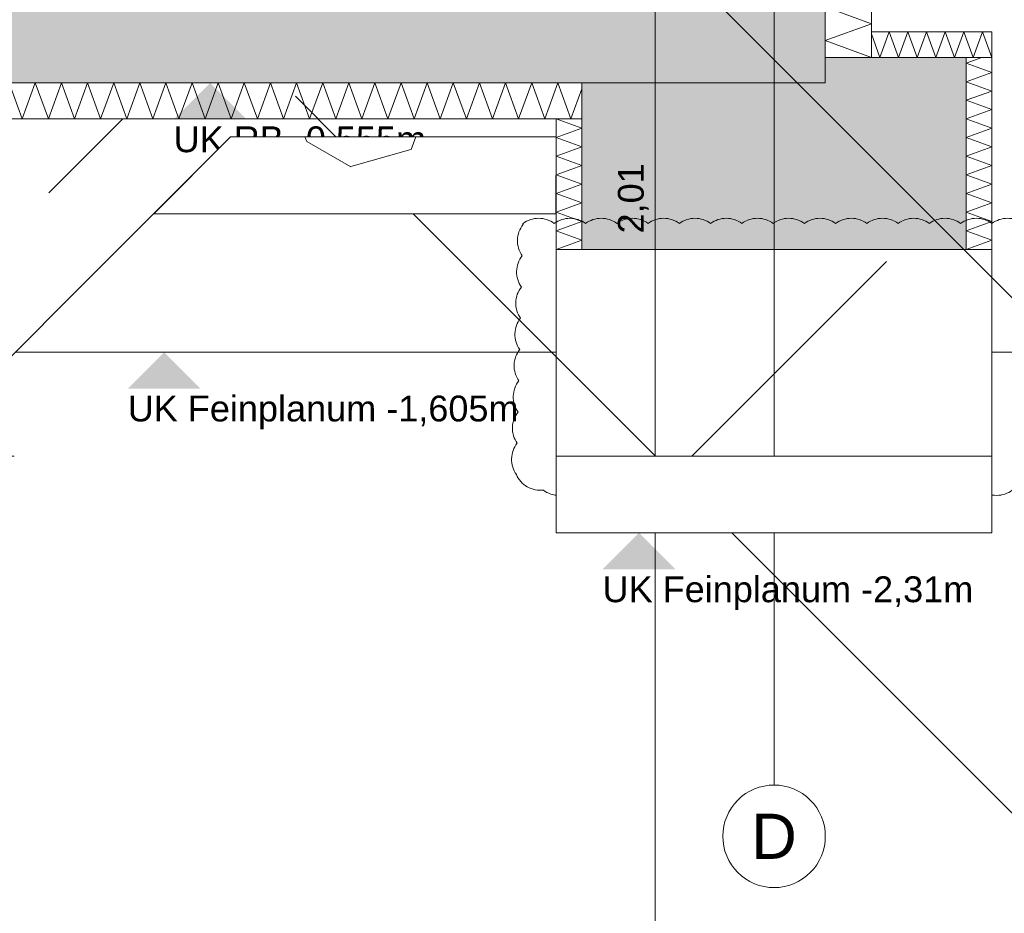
# Model space of a CAD drawing. Header units: metres. Extents: x -3716 to 31, y -1854 to 706.
# Tile 213 of 237: x -659 to -611, y 523 to 566. Entities that reach past the tile are written whole.
import ezdxf

# ---------------------------------------------------------------- set-up
doc = ezdxf.new("R2010")
doc.units = ezdxf.units.M
doc.header["$LTSCALE"] = 1.25
doc.header["$PDMODE"] = 1
doc.header["$PDSIZE"] = -2
doc.linetypes.add('Linienart-53', pattern=[5.291531, 3.175, -1.058062, 0.352704, -0.705764])
doc.layers.get('0').update_dxf_attribs({"lineweight": 25})
for name, color, linetype, lineweight, true_color in [('00 -Bauelemente -Dämmung innen', 7, 'Continuous', 9, 0xff7fe6), ('30 -35 Decken- 0 Decken', 7, 'Continuous', 35, 0x00ee00), ('70 -77 Revision- 2 Wolken', 7, 'Continuous', 18, 0x944cff)]:
    doc.layers.add(name, color=color, linetype=linetype, lineweight=lineweight, true_color=true_color)
doc.layers.add('70 -71 Achsen- 1 Gebäudeachsen', color=7, linetype='Linienart-53', lineweight=18)
doc.layers.add('Keine', color=7, linetype='Continuous', lineweight=9)
doc.styles.add('Arial', font='arial.ttf')
doc.dimstyles.new('SIA_DIN1356', dxfattribs={"dimtxt": 1.258608, "dimasz": 2.80603, "dimexe": 2.5, "dimexo": 3.75, "dimgap": 0.625, "dimtad": 1, "dimdec": 3, "dimtxsty": 'Arial', "dimblk": 'VW_SLASH-1', "dimblk1": 'VW_SLASH-1', "dimblk2": 'VW_SLASH-1', "dimcen": 0, "dimdle": 2.5, "dimadec": 3, "dimazin": 0, "dimtfac": 1, "dimtdec": 3, "dimtix": 1, "dimtmove": 0, "dimatfit": 0, "dimldrblk": 'VW_FILLEDARROW-1', "dimfxl": 1, "dimfrac": 2, "dimtolj": 1, "dimarcsym": 0})
pattern_1 = [(-135, (0, 0), (0.883883, -0.883883), [2.12132, -1.41421])]
pattern_2 = [(19.983, (0, 0), (3.0513, -2.96883), [0.19305, -3.668]), (-13.87, (0.1815, 0.066), (3.0513, -2.96883), [0.34402, -6.53646]), (-44.215, (0.5155, -0.0165), (-0.57727, -4.2883), [0.21286, -4.0444]), (-97.667, (0.668, -0.165), (-3.62857, -1.31948), [0.21635, -4.11064]), (-160.017, (0.639, -0.3794), (-6.67987, 1.64935), [0.19305, -3.668]), (166.13, (0.4577, -0.4453), (-9.73117, 4.61818), [0.34402, -6.53646]), (135.785, (0.1237, -0.363), (0.57727, 4.2883), [0.21286, -4.0444]), (82.333, (-0.029, -0.2145), (3.62857, 1.31948), [0.21635, -4.11064]), (-110.556, (-1.1957, 1.773), (4.232, -2.4097), [0.17615, -4.14553]), (-67.195, (-1.2576, 1.608), (4.232, -2.40967), [0.28547, -6.7182]), (-29.657, (-1.147, 1.345), (5.74945, 1.63685), [0.1985, -4.67145]), (15.891, (-0.9746, 1.2468), (1.51744, 4.0465), [0.24366, -5.73426]), (69.444, (-0.74, 1.3135), (-4.232, 2.4097), [0.17615, -4.14553]), (112.805, (-0.6783, 1.4784), (-1.51744, -4.04652), [0.28547, -6.7182]), (150.343, (-0.789, 1.7415), (-1.51744, -4.0465), [0.1985, -4.67145]), (-164.109, (-0.9614, 1.8398), (-4.232, 2.40967), [0.24366, -5.73426]), (-136.78, (0.742, -1.897), (2.8039, -7.0097), [0.1879, -9.2051]), (-68.2, (0.605, -2.025), (9.6487, -0.5773), [0.151, -7.3987]), (-3.424, (0.6614, -2.166), (6.8448, 6.4325), [0.1933, -9.4726]), (43.22, (0.8544, -2.177), (-2.8039, 7.0097), [0.1879, -9.2051]), (111.8, (0.991, -2.0485), (-9.6487, 0.5773), [0.151, -7.3987]), (176.576, (0.935, -1.908), (-6.8448, -6.4325), [0.1933, -9.4726]), (142.046, (-1.1546, -1.1546), (-0.65974, -4.0409), [0.26147, -4.9679]), (80.727, (-1.3606, -0.994), (-4.7831, -0.8247), [0.2047, -3.8897]), (41.795, (-1.3278, -0.7917), (-4.78312, -0.82468), [0.36503, -6.93556]), (9.782, (-1.0555, -0.5485), (-4.1234, 3.21623), [0.2427, -4.611]), (-37.954, (-0.8165, -0.5072), (0.65974, 4.0409), [0.26147, -4.9679]), (-99.273, (-0.6102, -0.668), (5.44286, 4.8656), [0.40944, -3.68497]), (-170.218, (-0.6763, -1.072), (4.1234, -3.21623), [0.48537, -4.3683])]

# ---------------------------------------------------------------- blocks, each defined once
blk = doc.blocks.new('Gruppe-1179')
at = {"color": 255, "linetype": 'Continuous', "lineweight": 5}
blk.add_wipeout([(-28.821, 13.048), (-25.921, 13.048), (-25.921, 13.188), (-29.021, 13.188)], dxfattribs=at).dxf.layer = '00 -Bauelemente -Dämmung innen'
blk = doc.blocks.new('Gruppe-1180')
at = {"layer": '00 -Bauelemente -Dämmung innen', "color": 7, "transparency": 33554687, "flags": 128}
for points in [[(-28.9804, 13.1596), (-28.97, 13.188), (-28.9526, 13.1401)], [(-25.921, 13.1652), (-25.9636, 13.048), (-26.0146, 13.188), (-26.0656, 13.048), (-26.1165, 13.188), (-26.1675, 13.048), (-26.2184, 13.188), (-26.2694, 13.048), (-26.3203, 13.188), (-26.3713, 13.048), (-26.4223, 13.188), (-26.4732, 13.048), (-26.5242, 13.188), (-26.5751, 13.048), (-26.6261, 13.188), (-26.677, 13.048), (-26.728, 13.188), (-26.7789, 13.048), (-26.8299, 13.188), (-26.8809, 13.048), (-26.9318, 13.188), (-26.9828, 13.048), (-27.0337, 13.188), (-27.0847, 13.048), (-27.1356, 13.188), (-27.1866, 13.048), (-27.2375, 13.188), (-27.2885, 13.048), (-27.3395, 13.188), (-27.3904, 13.048), (-27.4414, 13.188), (-27.4923, 13.048), (-27.5433, 13.188), (-27.5942, 13.048), (-27.6452, 13.188), (-27.6961, 13.048), (-27.7471, 13.188), (-27.7981, 13.048), (-27.849, 13.188), (-27.9, 13.048), (-27.9509, 13.188), (-28.0019, 13.048), (-28.0528, 13.188), (-28.1038, 13.048), (-28.1548, 13.188), (-28.2057, 13.048), (-28.2567, 13.188), (-28.3076, 13.048), (-28.3586, 13.188), (-28.4095, 13.048), (-28.4605, 13.188), (-28.5114, 13.048), (-28.5624, 13.188), (-28.6134, 13.048), (-28.6643, 13.188), (-28.7153, 13.048), (-28.7662, 13.188), (-28.8172, 13.048), (-28.8681, 13.188), (-28.8992, 13.1027)]]:
    blk.add_lwpolyline(points, dxfattribs=at)
blk = doc.blocks.new('Gruppe-1181')
at = {"layer": '00 -Bauelemente -Dämmung innen', "color": 7, "linetype": 'Continuous', "lineweight": 9, "transparency": 33554687}
blk.add_line((-25.921, 13.188), (-29.021, 13.188), dxfattribs=at)
blk = doc.blocks.new('Gruppe-1182')
at = {"layer": '00 -Bauelemente -Dämmung innen', "color": 7, "linetype": 'Continuous', "lineweight": 9, "transparency": 33554687}
blk.add_line((-28.821, 13.048), (-25.921, 13.048), dxfattribs=at)
blk = doc.blocks.new('Gruppe-1183')
at = {"layer": '00 -Bauelemente -Dämmung innen', "color": 7, "transparency": 33554687}
for name in ['Gruppe-1181', 'Gruppe-1182']:
    blk.add_blockref(name, (0, 0), dxfattribs=at)
blk = doc.blocks.new('Gruppe-1184')
at = {"layer": '00 -Bauelemente -Dämmung innen', "color": 7}
blk.add_blockref('Gruppe-1179', (0, 0), dxfattribs=at)
at = {"layer": '00 -Bauelemente -Dämmung innen', "color": 7, "transparency": 33554687}
for name in ['Gruppe-1183', 'Gruppe-1180']:
    blk.add_blockref(name, (0, 0), dxfattribs=at)
blk = doc.blocks.new('Gruppe-1185')
at = {"layer": '00 -Bauelemente -Dämmung innen', "color": 7, "transparency": 33554687}
blk.add_blockref('Gruppe-1184', (0, 0), dxfattribs=at)
at = {"layer": '00 -Bauelemente -Dämmung innen', "color": 0, "flags": 1}
for tag in ['IFC_UUID', 'instanceID', 'prm0_name', 'prm0_type', 'prm0_value', 'prm1_name', 'prm1_type', 'prm1_value', 'prm2_name', 'prm2_type', 'prm2_value', 'prm3_name', 'prm3_type', 'prm3_value', 'prm4_name', 'prm4_type', 'prm4_value', 'prm5_name', 'prm5_type', 'prm5_value', 'prm6_name', 'prm6_type', 'prm6_value']:
    blk.add_attdef(tag, (-29.021, 13.048), '', height=0.00018, dxfattribs=at)
blk = doc.blocks.new('Gruppe-1186')
at = {"color": 255, "linetype": 'Continuous', "lineweight": 5}
blk.add_wipeout([(-24.791, 13.288), (-24.791, 14.023), (-24.971, 14.023), (-24.971, 13.288)], dxfattribs=at).dxf.layer = '00 -Bauelemente -Dämmung innen'
blk = doc.blocks.new('Gruppe-1187')
at = {"layer": '00 -Bauelemente -Dämmung innen', "color": 7, "transparency": 33554687, "flags": 128}
blk.add_lwpolyline([(-24.791, 13.288), (-24.971, 13.3535), (-24.791, 13.419), (-24.971, 13.4845), (-24.791, 13.5501), (-24.971, 13.6156), (-24.791, 13.6811), (-24.971, 13.7466), (-24.791, 13.8121), (-24.971, 13.8776), (-24.791, 13.9431), (-24.971, 14.0087), (-24.9316, 14.023)], dxfattribs=at)
blk = doc.blocks.new('Gruppe-1188')
at = {"layer": '00 -Bauelemente -Dämmung innen', "color": 7, "linetype": 'Continuous', "lineweight": 9, "transparency": 33554687}
blk.add_line((-24.971, 13.288), (-24.791, 13.288), dxfattribs=at)
blk = doc.blocks.new('Gruppe-1189')
at = {"layer": '00 -Bauelemente -Dämmung innen', "color": 7, "linetype": 'Continuous', "lineweight": 9, "transparency": 33554687}
blk.add_line((-24.791, 14.023), (-24.971, 14.023), dxfattribs=at)
blk = doc.blocks.new('Gruppe-1190')
at = {"layer": '00 -Bauelemente -Dämmung innen', "color": 7, "transparency": 33554687}
for name in ['Gruppe-1189', 'Gruppe-1188']:
    blk.add_blockref(name, (0, 0), dxfattribs=at)
blk = doc.blocks.new('Gruppe-1191')
at = {"layer": '00 -Bauelemente -Dämmung innen', "color": 7, "linetype": 'Continuous', "lineweight": 9, "transparency": 33554687}
blk.add_line((-24.971, 14.023), (-24.971, 13.288), dxfattribs=at)
blk = doc.blocks.new('Gruppe-1192')
at = {"layer": '00 -Bauelemente -Dämmung innen', "color": 7, "linetype": 'Continuous', "lineweight": 9, "transparency": 33554687}
blk.add_line((-24.791, 13.288), (-24.791, 14.023), dxfattribs=at)
blk = doc.blocks.new('Gruppe-1193')
at = {"layer": '00 -Bauelemente -Dämmung innen', "color": 7, "transparency": 33554687}
for name in ['Gruppe-1191', 'Gruppe-1192']:
    blk.add_blockref(name, (0, 0), dxfattribs=at)
blk = doc.blocks.new('Gruppe-1194')
at = {"layer": '00 -Bauelemente -Dämmung innen', "color": 7}
blk.add_blockref('Gruppe-1186', (0, 0), dxfattribs=at)
at = {"layer": '00 -Bauelemente -Dämmung innen', "color": 7, "transparency": 33554687}
for name in ['Gruppe-1187', 'Gruppe-1190', 'Gruppe-1193']:
    blk.add_blockref(name, (0, 0), dxfattribs=at)
blk = doc.blocks.new('Gruppe-1195')
at = {"layer": '00 -Bauelemente -Dämmung innen', "color": 7, "transparency": 33554687}
blk.add_blockref('Gruppe-1194', (0, 0), dxfattribs=at)
at = {"layer": '00 -Bauelemente -Dämmung innen', "color": 0, "flags": 1}
for tag in ['IFC_UUID', 'instanceID', 'prm0_name', 'prm0_type', 'prm0_value', 'prm1_name', 'prm1_type', 'prm1_value', 'prm2_name', 'prm2_type', 'prm2_value', 'prm3_name', 'prm3_type', 'prm3_value', 'prm4_name', 'prm4_type', 'prm4_value', 'prm5_name', 'prm5_type', 'prm5_value', 'prm6_name', 'prm6_type', 'prm6_value']:
    blk.add_attdef(tag, (-24.971, 13.288), '', height=0.00018, dxfattribs=at)
blk = doc.blocks.new('Gruppe-1196')
at = {"color": 255, "linetype": 'Continuous', "lineweight": 5}
blk.add_wipeout([(-24.421, 12.538), (-24.421, 13.288), (-24.321, 13.288), (-24.321, 12.538)], dxfattribs=at).dxf.layer = '00 -Bauelemente -Dämmung innen'
blk = doc.blocks.new('Gruppe-1197')
at = {"layer": '00 -Bauelemente -Dämmung innen', "color": 7, "linetype": 'Continuous', "lineweight": 9, "transparency": 33554687, "flags": 128}
blk.add_lwpolyline([(-24.421, 12.538), (-24.321, 12.5744), (-24.421, 12.6108), (-24.321, 12.6472), (-24.421, 12.6836), (-24.321, 12.72), (-24.421, 12.7564), (-24.321, 12.7928), (-24.421, 12.8292), (-24.321, 12.8656), (-24.421, 12.902), (-24.321, 12.9384), (-24.421, 12.9748), (-24.321, 13.0112), (-24.421, 13.0476), (-24.321, 13.084), (-24.421, 13.1204), (-24.321, 13.1567), (-24.421, 13.1931), (-24.321, 13.2295), (-24.421, 13.2659), (-24.3604, 13.288)], dxfattribs=at)
blk = doc.blocks.new('Gruppe-1198')
at = {"layer": '00 -Bauelemente -Dämmung innen', "color": 7, "linetype": 'Continuous', "lineweight": 9, "transparency": 33554687}
blk.add_line((-24.321, 12.538), (-24.421, 12.538), dxfattribs=at)
blk = doc.blocks.new('Gruppe-1199')
at = {"layer": '00 -Bauelemente -Dämmung innen', "color": 7, "linetype": 'Continuous', "lineweight": 9, "transparency": 33554687}
blk.add_line((-24.421, 13.288), (-24.321, 13.288), dxfattribs=at)
blk = doc.blocks.new('Gruppe-1200')
at = {"color": 7, "transparency": 33554687}
for name in ['Gruppe-1199', 'Gruppe-1198']:
    blk.add_blockref(name, (0, 0), dxfattribs=at)
blk = doc.blocks.new('Gruppe-1201')
at = {"layer": '00 -Bauelemente -Dämmung innen', "color": 7, "linetype": 'Continuous', "lineweight": 9, "transparency": 33554687}
blk.add_line((-24.321, 13.288), (-24.321, 12.538), dxfattribs=at)
blk = doc.blocks.new('Gruppe-1202')
at = {"layer": '00 -Bauelemente -Dämmung innen', "color": 7, "linetype": 'Continuous', "lineweight": 9, "transparency": 33554687}
blk.add_line((-24.421, 12.538), (-24.421, 13.288), dxfattribs=at)
blk = doc.blocks.new('Gruppe-1203')
at = {"color": 7, "transparency": 33554687}
for name in ['Gruppe-1202', 'Gruppe-1201']:
    blk.add_blockref(name, (0, 0), dxfattribs=at)
blk = doc.blocks.new('Gruppe-1204')
at = {"layer": '00 -Bauelemente -Dämmung innen', "color": 7}
blk.add_blockref('Gruppe-1196', (0, 0), dxfattribs=at)
at = {"color": 7, "transparency": 33554687}
for name in ['Gruppe-1200', 'Gruppe-1203']:
    blk.add_blockref(name, (0, 0), dxfattribs=at)
at = {"layer": '00 -Bauelemente -Dämmung innen', "color": 7, "transparency": 33554687}
blk.add_blockref('Gruppe-1197', (0, 0), dxfattribs=at)
blk = doc.blocks.new('Gruppe-1205')
at = {"layer": '00 -Bauelemente -Dämmung innen', "color": 7, "transparency": 33554687}
blk.add_blockref('Gruppe-1204', (0, 0), dxfattribs=at)
at = {"layer": '00 -Bauelemente -Dämmung innen', "color": 0, "flags": 1}
for tag in ['IFC_UUID', 'instanceID', 'prm0_name', 'prm0_type', 'prm0_value', 'prm1_name', 'prm1_type', 'prm1_value', 'prm2_name', 'prm2_type', 'prm2_value', 'prm3_name', 'prm3_type', 'prm3_value', 'prm4_name', 'prm4_type', 'prm4_value', 'prm5_name', 'prm5_type', 'prm5_value', 'prm6_name', 'prm6_type', 'prm6_value']:
    blk.add_attdef(tag, (-24.421, 12.538), '', height=0.00018, dxfattribs=at)
blk = doc.blocks.new('Gruppe-1206')
at = {"color": 255, "linetype": 'Continuous', "lineweight": 5}
blk.add_wipeout([(-24.321, 13.288), (-24.791, 13.288), (-24.791, 13.388), (-24.321, 13.388)], dxfattribs=at).dxf.layer = '00 -Bauelemente -Dämmung innen'
blk = doc.blocks.new('Gruppe-1207')
at = {"layer": '00 -Bauelemente -Dämmung innen', "color": 7, "linetype": 'Continuous', "lineweight": 9, "transparency": 33554687, "flags": 128}
blk.add_lwpolyline([(-24.321, 13.288), (-24.3574, 13.388), (-24.3938, 13.288), (-24.4302, 13.388), (-24.4666, 13.288), (-24.503, 13.388), (-24.5394, 13.288), (-24.5758, 13.388), (-24.6122, 13.288), (-24.6486, 13.388), (-24.685, 13.288), (-24.7214, 13.388), (-24.7578, 13.288), (-24.791, 13.3793)], dxfattribs=at)
blk = doc.blocks.new('Gruppe-1208')
at = {"layer": '00 -Bauelemente -Dämmung innen', "color": 7, "linetype": 'Continuous', "lineweight": 9, "transparency": 33554687}
blk.add_line((-24.321, 13.388), (-24.321, 13.288), dxfattribs=at)
blk = doc.blocks.new('Gruppe-1209')
at = {"layer": '00 -Bauelemente -Dämmung innen', "color": 7, "linetype": 'Continuous', "lineweight": 9, "transparency": 33554687}
blk.add_line((-24.791, 13.288), (-24.791, 13.388), dxfattribs=at)
blk = doc.blocks.new('Gruppe-1210')
at = {"color": 7, "transparency": 33554687}
for name in ['Gruppe-1209', 'Gruppe-1208']:
    blk.add_blockref(name, (0, 0), dxfattribs=at)
blk = doc.blocks.new('Gruppe-1211')
at = {"layer": '00 -Bauelemente -Dämmung innen', "color": 7, "linetype": 'Continuous', "lineweight": 9, "transparency": 33554687}
blk.add_line((-24.791, 13.388), (-24.321, 13.388), dxfattribs=at)
blk = doc.blocks.new('Gruppe-1212')
at = {"layer": '00 -Bauelemente -Dämmung innen', "color": 7, "linetype": 'Continuous', "lineweight": 9, "transparency": 33554687}
blk.add_line((-24.321, 13.288), (-24.791, 13.288), dxfattribs=at)
blk = doc.blocks.new('Gruppe-1213')
at = {"color": 7, "transparency": 33554687}
for name in ['Gruppe-1211', 'Gruppe-1212']:
    blk.add_blockref(name, (0, 0), dxfattribs=at)
blk = doc.blocks.new('Gruppe-1214')
at = {"layer": '00 -Bauelemente -Dämmung innen', "color": 7}
blk.add_blockref('Gruppe-1206', (0, 0), dxfattribs=at)
at = {"color": 7, "transparency": 33554687}
for name in ['Gruppe-1210', 'Gruppe-1213']:
    blk.add_blockref(name, (0, 0), dxfattribs=at)
at = {"layer": '00 -Bauelemente -Dämmung innen', "color": 7, "transparency": 33554687}
blk.add_blockref('Gruppe-1207', (0, 0), dxfattribs=at)
blk = doc.blocks.new('Gruppe-1215')
at = {"layer": '00 -Bauelemente -Dämmung innen', "color": 7, "transparency": 33554687}
blk.add_blockref('Gruppe-1214', (0, 0), dxfattribs=at)
at = {"layer": '00 -Bauelemente -Dämmung innen', "color": 0, "flags": 1}
for tag in ['IFC_UUID', 'instanceID', 'prm0_name', 'prm0_type', 'prm0_value', 'prm1_name', 'prm1_type', 'prm1_value', 'prm2_name', 'prm2_type', 'prm2_value', 'prm3_name', 'prm3_type', 'prm3_value', 'prm4_name', 'prm4_type', 'prm4_value', 'prm5_name', 'prm5_type', 'prm5_value', 'prm6_name', 'prm6_type', 'prm6_value']:
    blk.add_attdef(tag, (-24.791, 13.288), '', height=0.00018, dxfattribs=at)
blk = doc.blocks.new('Gruppe-1216')
at = {"color": 255, "linetype": 'Continuous', "lineweight": 5}
blk.add_wipeout([(-26.021, 12.538), (-26.021, 13.0476), (-25.921, 13.0476), (-25.921, 12.538)], dxfattribs=at).dxf.layer = '00 -Bauelemente -Dämmung innen'
blk = doc.blocks.new('Gruppe-1217')
at = {"layer": '00 -Bauelemente -Dämmung innen', "color": 7, "linetype": 'Continuous', "lineweight": 9, "transparency": 33554687, "flags": 128}
blk.add_lwpolyline([(-26.021, 12.538), (-25.921, 12.5744), (-26.021, 12.6108), (-25.921, 12.6472), (-26.021, 12.6836), (-25.921, 12.72), (-26.021, 12.7564), (-25.921, 12.7928), (-26.021, 12.8292), (-25.921, 12.8656), (-26.021, 12.902), (-25.921, 12.9384), (-26.021, 12.9748), (-25.921, 13.0112), (-26.021, 13.0476)], dxfattribs=at)
blk = doc.blocks.new('Gruppe-1218')
at = {"layer": '00 -Bauelemente -Dämmung innen', "color": 7, "linetype": 'Continuous', "lineweight": 9, "transparency": 33554687}
blk.add_line((-25.921, 12.538), (-26.021, 12.538), dxfattribs=at)
blk = doc.blocks.new('Gruppe-1219')
at = {"layer": '00 -Bauelemente -Dämmung innen', "color": 7, "linetype": 'Continuous', "lineweight": 9, "transparency": 33554687}
blk.add_line((-26.021, 13.0476), (-25.921, 13.0476), dxfattribs=at)
blk = doc.blocks.new('Gruppe-1220')
at = {"color": 7, "transparency": 33554687}
for name in ['Gruppe-1219', 'Gruppe-1218']:
    blk.add_blockref(name, (0, 0), dxfattribs=at)
blk = doc.blocks.new('Gruppe-1221')
at = {"layer": '00 -Bauelemente -Dämmung innen', "color": 7, "linetype": 'Continuous', "lineweight": 9, "transparency": 33554687}
blk.add_line((-25.921, 13.0476), (-25.921, 12.538), dxfattribs=at)
blk = doc.blocks.new('Gruppe-1222')
at = {"layer": '00 -Bauelemente -Dämmung innen', "color": 7, "linetype": 'Continuous', "lineweight": 9, "transparency": 33554687}
blk.add_line((-26.021, 12.538), (-26.021, 13.0476), dxfattribs=at)
blk = doc.blocks.new('Gruppe-1223')
at = {"color": 7, "transparency": 33554687}
for name in ['Gruppe-1222', 'Gruppe-1221']:
    blk.add_blockref(name, (0, 0), dxfattribs=at)
blk = doc.blocks.new('Gruppe-1224')
at = {"layer": '00 -Bauelemente -Dämmung innen', "color": 7}
blk.add_blockref('Gruppe-1216', (0, 0), dxfattribs=at)
at = {"color": 7, "transparency": 33554687}
for name in ['Gruppe-1220', 'Gruppe-1223']:
    blk.add_blockref(name, (0, 0), dxfattribs=at)
at = {"layer": '00 -Bauelemente -Dämmung innen', "color": 7, "transparency": 33554687}
blk.add_blockref('Gruppe-1217', (0, 0), dxfattribs=at)
blk = doc.blocks.new('Gruppe-1225')
at = {"layer": '00 -Bauelemente -Dämmung innen', "color": 7, "transparency": 33554687}
blk.add_blockref('Gruppe-1224', (0, 0), dxfattribs=at)
at = {"layer": '00 -Bauelemente -Dämmung innen', "color": 0, "flags": 1}
for tag in ['IFC_UUID', 'instanceID', 'prm0_name', 'prm0_type', 'prm0_value', 'prm1_name', 'prm1_type', 'prm1_value', 'prm2_name', 'prm2_type', 'prm2_value', 'prm3_name', 'prm3_type', 'prm3_value', 'prm4_name', 'prm4_type', 'prm4_value', 'prm5_name', 'prm5_type', 'prm5_value', 'prm6_name', 'prm6_type', 'prm6_value']:
    blk.add_attdef(tag, (-26.021, 12.538), '', height=0.00018, dxfattribs=at)
blk = doc.blocks.new('VW_SLASH-1')
at = {"color": 0, "linetype": 'ByBlock', "lineweight": -2, "transparency": 16777216}
blk.add_line((0.8909, 0), (-1, 0), dxfattribs=at)
at = {"color": 0, "lineweight": 20, "transparency": 16777216, "flags": 128}
blk.add_lwpolyline([(0.5001, 0.5001), (-0.5001, -0.5001)], dxfattribs=at)
blk = doc.blocks.new('*D1669')
at = {"layer": '30 -35 Decken- 0 Decken', "color": 0, "linetype": 'Continuous', "lineweight": -2}
for p, q in [((-25.6349, 16.549), (-25.6349, 19.3551)), ((-29.195, 13.743), (-28.1349, 13.743)), ((-25.6349, 11.733), (-25.6349, 13.743)), ((-29.195, 11.733), (-28.1349, 11.733)), ((-25.6349, 8.927), (-25.6349, 6.1209))]:
    blk.add_line(p, q, dxfattribs=at)
at = {"layer": 'Defpoints', "color": 0}
for p in [(-25.6349, 13.743), (-25.445, 13.743), (-25.445, 11.733)]:
    blk.add_point(p, dxfattribs=at)
at = {"layer": '30 -35 Decken- 0 Decken', "color": 0, "lineweight": -2, "xscale": 2.8060302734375, "yscale": 2.8060302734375, "zscale": 2.8060302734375}
for p, rotation in [((-25.6349, 13.743), 270), ((-25.6349, 11.733), 90)]:
    blk.add_blockref('VW_SLASH-1', p, dxfattribs=dict(at, rotation=rotation))
at = {"layer": '30 -35 Decken- 0 Decken', "color": 0, "lineweight": 9, "insert": (-25.7203, 12.738), "char_height": 0.10069, "attachment_point": 5, "rotation": 90, "style": 'Arial'}
blk.add_mtext('\\A1;2,01', dxfattribs=at)
blk = doc.blocks.new('VW_FILLEDARROW-1')
at = {"linetype": 'Continuous', "lineweight": 0, "transparency": 16777216}
blk.add_hatch(color=0, dxfattribs=at).paths.add_polyline_path([(-1.4144, 0.379), (0, 0), (-1.4144, -0.379)])
at = {"color": 0, "lineweight": 5, "transparency": 16777216, "flags": 128}
blk.add_lwpolyline([(-1.4144, 0.379), (0, 0), (-1.4144, -0.379)], close=True, dxfattribs=at)
blk = doc.blocks.new('Gruppe-1234')
at = {"layer": '70 -77 Revision- 2 Wolken', "transparency": 33554687, "flags": 128}
blk.add_lwpolyline([(-26.15, 12.64, -0.162278), (-26.089, 12.6603, -0.162278), (-26.0281, 12.64, -0.162278), (-25.9671, 12.6603, -0.162278), (-25.9062, 12.64, -0.162278), (-25.8452, 12.6603, -0.162278), (-25.7842, 12.64, -0.162278), (-25.7233, 12.6603, -0.162278), (-25.6623, 12.64, -0.162278), (-25.6014, 12.6603, -0.162278), (-25.5404, 12.64, -0.162278), (-25.4794, 12.6603, -0.162278), (-25.4185, 12.64, -0.162278), (-25.3575, 12.6603, -0.162278), (-25.2966, 12.64, -0.162278), (-25.2356, 12.6603, -0.162278), (-25.1746, 12.64, -0.162278), (-25.1137, 12.6603, -0.162278), (-25.0527, 12.64, -0.162278), (-24.9918, 12.6603, -0.162278), (-24.9308, 12.64, -0.162278), (-24.8698, 12.6603, -0.162278), (-24.8089, 12.64, -0.162278), (-24.7479, 12.6603, -0.162278), (-24.687, 12.64, -0.162278), (-24.626, 12.6603, -0.162278), (-24.565, 12.64, -0.162278), (-24.5041, 12.6603, -0.162278), (-24.4431, 12.64, -0.162278), (-24.3822, 12.6603, -0.162278), (-24.3212, 12.64, -0.162278), (-24.2602, 12.6603, -0.162278), (-24.1993, 12.64, -0.162278), (-24.1364, 12.627, -0.162278), (-24.0938, 12.5788, -0.162278), (-24.0752, 12.5173, -0.162278), (-24.0971, 12.4569, -0.162278), (-24.0784, 12.3954, -0.162278), (-24.1004, 12.335, -0.162278), (-24.0817, 12.2736, -0.162278), (-24.1036, 12.2132, -0.162278), (-24.0849, 12.1517, -0.162278), (-24.1069, 12.0913, -0.162278), (-24.0882, 12.0298, -0.162278), (-24.1101, 11.9694, -0.162278), (-24.0914, 11.9079, -0.162278), (-24.1134, 11.8475, -0.162278), (-24.0947, 11.7861, -0.162278), (-24.1166, 11.7257, -0.162278), (-24.098, 11.6642, -0.162278), (-24.1199, 11.6038, -0.162278), (-24.1802, 11.5815, -0.162278), (-24.2418, 11.5999, -0.162278), (-24.3027, 11.5796, -0.162278), (-24.3637, 11.5999, -0.162278), (-24.4246, 11.5796, -0.162278), (-24.4856, 11.5999, -0.162278), (-24.5466, 11.5796, -0.162278), (-24.6075, 11.5999, -0.162278), (-24.6685, 11.5796, -0.162278), (-24.7294, 11.5999, -0.162278), (-24.7904, 11.5796, -0.162278), (-24.8514, 11.5999, -0.162278), (-24.9123, 11.5796, -0.162278), (-24.9733, 11.5999, -0.162278), (-25.0342, 11.5796, -0.162278), (-25.0952, 11.5999, -0.162278), (-25.1562, 11.5796, -0.162278), (-25.2171, 11.5999, -0.162278), (-25.2781, 11.5796, -0.162278), (-25.339, 11.6, -0.162278), (-25.4, 11.5796, -0.162278), (-25.461, 11.6, -0.162278), (-25.5219, 11.5796, -0.162278), (-25.5829, 11.6, -0.162278), (-25.6438, 11.5797, -0.162278), (-25.7048, 11.6, -0.162278), (-25.7658, 11.5797, -0.162278), (-25.8267, 11.6, -0.162278), (-25.8877, 11.5797, -0.162278), (-25.9486, 11.6, -0.162278), (-26.0096, 11.5797, -0.162278), (-26.0706, 11.6, -0.162278), (-26.1335, 11.6129, -0.162278), (-26.1762, 11.6609, -0.162278), (-26.1948, 11.7224, -0.162278), (-26.1729, 11.7828, -0.162278), (-26.1916, 11.8443, -0.162278), (-26.1696, 11.9047, -0.162278), (-26.1883, 11.9662, -0.162278), (-26.1664, 12.0266, -0.162278), (-26.1851, 12.088, -0.162278), (-26.1631, 12.1484, -0.162278), (-26.1818, 12.2099, -0.162278), (-26.1599, 12.2703, -0.162278), (-26.1786, 12.3318, -0.162278), (-26.1566, 12.3922, -0.162278), (-26.1753, 12.4537, -0.162278), (-26.1534, 12.5141, -0.162278), (-26.172, 12.5756, -0.162278), (-26.1501, 12.636, -0.162278), (-26.1507, 12.638, -0.162278), (-26.15, 12.64)], format="xyb", close=True, dxfattribs=at)
blk = doc.blocks.new('Gruppe-1235')
at = {"color": 255, "transparency": 33554687}
blk.add_wipeout([(-25.171, 10.05), (-25.1906, 10.0509), (-25.21, 10.0538), (-25.2291, 10.0586), (-25.2475, 10.0652), (-25.2653, 10.0736), (-25.2821, 10.0837), (-25.2979, 10.0954), (-25.3124, 10.1085), (-25.3256, 10.1231), (-25.3373, 10.1388), (-25.3474, 10.1557), (-25.3558, 10.1734), (-25.3624, 10.1919), (-25.3672, 10.2109), (-25.37, 10.2304), (-25.371, 10.25), (-25.37, 10.2696), (-25.3672, 10.289), (-25.3624, 10.308), (-25.3558, 10.3265), (-25.3474, 10.3442), (-25.3373, 10.3611), (-25.3256, 10.3768), (-25.3124, 10.3914), (-25.2979, 10.4046), (-25.2821, 10.4163), (-25.2653, 10.4263), (-25.2475, 10.4347), (-25.2291, 10.4413), (-25.21, 10.4461), (-25.1906, 10.449), (-25.171, 10.45), (-25.1514, 10.449), (-25.132, 10.4461), (-25.1129, 10.4413), (-25.0945, 10.4347), (-25.0767, 10.4263), (-25.0599, 10.4163), (-25.0441, 10.4046), (-25.0296, 10.3914), (-25.0164, 10.3768), (-25.0047, 10.3611), (-24.9946, 10.3442), (-24.9862, 10.3265), (-24.9796, 10.308), (-24.9748, 10.289), (-24.972, 10.2696), (-24.971, 10.25), (-24.972, 10.2304), (-24.9748, 10.2109), (-24.9796, 10.1919), (-24.9862, 10.1734), (-24.9946, 10.1557), (-25.0047, 10.1388), (-25.0164, 10.1231), (-25.0296, 10.1085), (-25.0441, 10.0954), (-25.0599, 10.0837), (-25.0767, 10.0736), (-25.0945, 10.0652), (-25.1129, 10.0586), (-25.132, 10.0538), (-25.1514, 10.0509)], dxfattribs=at).dxf.layer = 'Keine'
at = {"layer": '70 -71 Achsen- 1 Gebäudeachsen', "transparency": 33554687}
blk.add_line((-25.171, 10.45), (-25.171, 14.7135), dxfattribs=at)
at = {"layer": 'Keine', "transparency": 33554687, "flags": 128}
blk.add_lwpolyline([(-25.171, 10.05), (-25.1906, 10.0509), (-25.21, 10.0538), (-25.2291, 10.0586), (-25.2475, 10.0652), (-25.2653, 10.0736), (-25.2821, 10.0837), (-25.2979, 10.0954), (-25.3124, 10.1085), (-25.3256, 10.1231), (-25.3373, 10.1388), (-25.3474, 10.1557), (-25.3558, 10.1734), (-25.3624, 10.1919), (-25.3672, 10.2109), (-25.37, 10.2304), (-25.371, 10.25), (-25.37, 10.2696), (-25.3672, 10.289), (-25.3624, 10.308), (-25.3558, 10.3265), (-25.3474, 10.3442), (-25.3373, 10.3611), (-25.3256, 10.3768), (-25.3124, 10.3914), (-25.2979, 10.4046), (-25.2821, 10.4163), (-25.2653, 10.4263), (-25.2475, 10.4347), (-25.2291, 10.4413), (-25.21, 10.4461), (-25.1906, 10.449), (-25.171, 10.45), (-25.1514, 10.449), (-25.132, 10.4461), (-25.1129, 10.4413), (-25.0945, 10.4347), (-25.0767, 10.4263), (-25.0599, 10.4163), (-25.0441, 10.4046), (-25.0296, 10.3914), (-25.0164, 10.3768), (-25.0047, 10.3611), (-24.9946, 10.3442), (-24.9862, 10.3265), (-24.9796, 10.308), (-24.9748, 10.289), (-24.972, 10.2696), (-24.971, 10.25), (-24.972, 10.2304), (-24.9748, 10.2109), (-24.9796, 10.1919), (-24.9862, 10.1734), (-24.9946, 10.1557), (-25.0047, 10.1388), (-25.0164, 10.1231), (-25.0296, 10.1085), (-25.0441, 10.0954), (-25.0599, 10.0837), (-25.0767, 10.0736), (-25.0945, 10.0652), (-25.1129, 10.0586), (-25.132, 10.0538), (-25.1514, 10.0509)], close=True, dxfattribs=at)
at = {"layer": 'Keine', "transparency": 33554687, "insert": (-25.171, 10.25), "char_height": 0.1762, "attachment_point": 5, "line_spacing_factor": 0.970891, "style": 'Arial'}
blk.add_mtext('D', dxfattribs=at)
blk = doc.blocks.new('_Feinplanum 2D-8 (3D)')
at = {"layer": '30 -35 Decken- 0 Decken', "color": 7, "linetype": 'Continuous', "lineweight": 9}
for p, q in [((-28.13099996, 12.138), (-26.02099996, 12.138)), ((-24.32099996, 12.138), (-6.57099996, 12.138))]:
    blk.add_line(p, q, dxfattribs=at)
blk.add_solid([(-27.55, 12.138), (-27.69226433, 11.99573567), (-27.40773567, 11.99573567)], dxfattribs=at)
at = {"layer": '30 -35 Decken- 0 Decken', "color": 7, "char_height": 0.1006886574, "attachment_point": 1, "line_spacing_factor": 0.970891, "style": 'Arial'}
for s, insert in [('UK Feinplanum -1,605m ', (-27.69226433, 11.96871877)), ('UK Feinplanum -2,31m ', (-25.83999824, 11.26371877))]:
    blk.add_mtext(s, dxfattribs=dict(at, insert=insert))
at = {"color": 255, "linetype": 'Continuous', "lineweight": 9}
for points in [[(-27.29099996, 12.978), (-26.02099996, 12.978), (-26.02176431, 12.67800097), (-27.59099899, 12.67800097)], [(-26.02099996, 11.733), (-24.32099996, 11.733), (-24.32099996, 11.433), (-26.02099996, 11.433)]]:
    blk.add_wipeout(points, dxfattribs=at).dxf.layer = '30 -35 Decken- 0 Decken'
at = {"layer": '30 -35 Decken- 0 Decken', "linetype": 'Continuous', "lineweight": 9}
h = blk.add_hatch(dxfattribs=at)
h.set_pattern_fill('Mörtel_Putz sehr fein SRF', style=0, pattern_type=2)
h.set_pattern_definition(pattern_2)
h.paths.add_polyline_path([(-27.29099996, 12.978), (-26.02099996, 12.978), (-26.02176431, 12.67800097), (-27.59099899, 12.67800097)])
h = blk.add_hatch(dxfattribs=at)
h.set_pattern_fill('Mörtel_Putz sehr fein SRF', style=0, pattern_type=2)
h.set_pattern_definition(pattern_2)
h.paths.add_polyline_path([(-26.02099996, 11.733), (-24.32099996, 11.733), (-24.32099996, 11.433), (-26.02099996, 11.433)])
at = {"layer": '30 -35 Decken- 0 Decken', "color": 7, "linetype": 'Continuous', "lineweight": 9}
blk.add_line((-26.02099996, 11.733), (-24.32099996, 11.733), dxfattribs=at)
at = {"layer": '30 -35 Decken- 0 Decken', "color": 7, "linetype": 'Continuous', "lineweight": 9, "flags": 128}
for points in [[(-27.29099996, 12.978), (-26.02099996, 12.978), (-26.02176431, 12.67800097), (-27.59099899, 12.67800097)], [(-26.02099996, 11.733), (-24.32099996, 11.733), (-24.32099996, 11.433), (-26.02099996, 11.433)]]:
    blk.add_lwpolyline(points, close=True, dxfattribs=at)
at = {"layer": '30 -35 Decken- 0 Decken', "color": 7, "linetype": 'Continuous', "lineweight": 9}
blk.add_solid([(-25.69773391, 11.433), (-25.83999824, 11.29073567), (-25.55546957, 11.29073567)], dxfattribs=at)
blk = doc.blocks.new('_FU_2D LP11 (3D)')
at = {"layer": '00 -Bauelemente -Dämmung innen', "color": 7}
for name in ['Gruppe-1195', 'Gruppe-1205', 'Gruppe-1185']:
    blk.add_blockref(name, (0, 0), dxfattribs=at)
for name in ['Gruppe-1215', 'Gruppe-1225']:
    blk.add_blockref(name, (0, 0), dxfattribs=at)
at = {"color": 255, "linetype": 'Continuous', "lineweight": 9}
blk.add_wipeout([(-26.02099996, 12.538), (-24.32099996, 12.538), (-24.32099996, 11.733), (-26.02099996, 11.733)], dxfattribs=at).dxf.layer = '30 -35 Decken- 0 Decken'
at = {"layer": '30 -35 Decken- 0 Decken', "linetype": 'Continuous', "lineweight": 9}
h = blk.add_hatch(dxfattribs=at)
h.set_pattern_fill('5_Beton unbewehrt', style=0, pattern_type=2)
h.set_pattern_definition(pattern_1)
h.paths.add_polyline_path([(-26.02099996, 12.538), (-24.32099996, 12.538), (-24.32099996, 11.733), (-26.02099996, 11.733)])
at = {"layer": '30 -35 Decken- 0 Decken', "color": 7, "linetype": 'Continuous', "lineweight": 9, "flags": 128}
blk.add_lwpolyline([(-26.02099996, 12.538), (-24.32099996, 12.538), (-24.32099996, 11.733), (-26.02099996, 11.733)], close=True, dxfattribs=at)
at = {"color": 255, "linetype": 'Continuous', "lineweight": 9}
blk.add_wipeout([(-50.39599996, 10.843), (-47.34599996, 10.843), (-47.34599996, 11.588), (-28.82099996, 11.588), (-28.82099996, 13.048), (-26.02099996, 13.048), (-26.02099996, 12.978), (-27.29099996, 12.978), (-28.75099996, 11.518), (-46.48857356, 11.518), (-47.26357356, 10.743), (-50.47842637, 10.743), (-52.71342637, 12.978), (-54.2, 12.978), (-54.2, 13.048), (-50.39599996, 13.048)], dxfattribs=at).dxf.layer = '30 -35 Decken- 0 Decken'
at = {"layer": '30 -35 Decken- 0 Decken', "linetype": 'Continuous', "lineweight": 9}
h = blk.add_hatch(dxfattribs=at)
h.set_pattern_fill('5_Beton unbewehrt', style=0, pattern_type=2)
h.set_pattern_definition(pattern_1)
h.paths.add_polyline_path([(-50.39599996, 10.843), (-47.34599996, 10.843), (-47.34599996, 11.588), (-28.82099996, 11.588), (-28.82099996, 13.048), (-26.02099996, 13.048), (-26.02099996, 12.978), (-27.29099996, 12.978), (-28.75099996, 11.518), (-46.48857356, 11.518), (-47.26357356, 10.743), (-50.47842637, 10.743), (-52.71342637, 12.978), (-54.2, 12.978), (-54.2, 13.048), (-50.39599996, 13.048)])
at = {"layer": '30 -35 Decken- 0 Decken', "color": 7, "linetype": 'Continuous', "lineweight": 9, "flags": 128}
blk.add_lwpolyline([(-50.39599996, 10.843), (-47.34599996, 10.843), (-47.34599996, 11.588), (-28.82099996, 11.588), (-28.82099996, 13.048), (-26.02099996, 13.048), (-26.02099996, 12.978), (-27.29099996, 12.978), (-28.75099996, 11.518), (-46.48857356, 11.518), (-47.26357356, 10.743), (-50.47842637, 10.743), (-52.71342637, 12.978), (-54.2, 12.978), (-54.2, 13.048), (-50.39599996, 13.048)], close=True, dxfattribs=at)
at = {"layer": '30 -35 Decken- 0 Decken', "color": 7, "linetype": 'Continuous', "lineweight": 9}
blk.add_solid([(-27.37099996, 13.188), (-27.5132643, 13.04573567), (-27.22873563, 13.04573567)], dxfattribs=at)
at = {"layer": '30 -35 Decken- 0 Decken', "color": 7, "insert": (-27.5132643, 13.01871877), "char_height": 0.1006886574, "attachment_point": 1, "line_spacing_factor": 0.970891, "style": 'Arial'}
blk.add_mtext('UK RB -0,555m', dxfattribs=at)
at = {"color": 255, "linetype": 'Continuous', "lineweight": 9}
blk.add_wipeout([(-29.42099996, 12.328), (-47.79599996, 12.328), (-47.79599996, 11.728), (-29.02099996, 11.728), (-29.02099996, 13.188), (-25.92099996, 13.188), (-25.92099996, 12.538), (-24.42099996, 12.538), (-24.42099996, 13.288), (-24.97134839, 13.288), (-24.97134839, 13.538), (-29.42099996, 13.538)], dxfattribs=at).dxf.layer = '30 -35 Decken- 0 Decken'
at = {"layer": '30 -35 Decken- 0 Decken', "linetype": 'Continuous', "lineweight": 9}
h = blk.add_hatch(dxfattribs=at)
h.set_pattern_fill('Stahlbeton1  SRF', style=0, pattern_type=2)
h.set_pattern_definition([(45, (0, 0), (0.07071068, -0.07071068), []), (45, (0.03536, -0.03536), (0.07071068, -0.07071068), [0.075, -0.05])])
h.paths.add_polyline_path([(-29.42099996, 12.328), (-47.79599996, 12.328), (-47.79599996, 11.728), (-29.02099996, 11.728), (-29.02099996, 13.188), (-25.92099996, 13.188), (-25.92099996, 12.538), (-24.42099996, 12.538), (-24.42099996, 13.288), (-24.97134839, 13.288), (-24.97134839, 13.538), (-29.42099996, 13.538)])
at = {"layer": '30 -35 Decken- 0 Decken', "color": 7, "linetype": 'Continuous', "lineweight": 9}
for p, q in [((-24.97099996, 13.188), (-24.97099996, 13.288)), ((-25.92099996, 13.188), (-24.97134839, 13.188))]:
    blk.add_line(p, q, dxfattribs=at)
at = {"layer": '30 -35 Decken- 0 Decken', "color": 7, "linetype": 'Continuous', "lineweight": 9, "flags": 128}
blk.add_lwpolyline([(-29.42099996, 12.328), (-47.79599996, 12.328), (-47.79599996, 11.728), (-29.02099996, 11.728), (-29.02099996, 13.188), (-25.92099996, 13.188), (-25.92099996, 12.538), (-24.42099996, 12.538), (-24.42099996, 13.288), (-24.97134839, 13.288), (-24.97134839, 13.538), (-29.42099996, 13.538)], close=True, dxfattribs=at)
at = {"layer": '70 -77 Revision- 2 Wolken'}
blk.add_blockref('Gruppe-1234', (0, 0), dxfattribs=at)
at = {"layer": '30 -35 Decken- 0 Decken', "color": 7, "linetype": 'Continuous', "lineweight": 9}
dim = blk.add_linear_dim(base=(-25.63488087, 13.743), p1=(-25.44501162, 11.733), p2=(-25.44501162, 13.743), angle=270, text='2,01', dimstyle='SIA_DIN1356', override={"dimtxt": 0.100689, "dimgap": 0.025, "dimdec": 8, "dimpost": '<>', "dimtxsty": 'Arial', "dimtmove": 2}, dxfattribs=at)
dim.commit()
dim.dimension.update_dxf_attribs({"geometry": '*D1669', "text_midpoint": (-25.72034441, 12.738)})
at = {"layer": '70 -71 Achsen- 1 Gebäudeachsen', "color": 7, "transparency": 33554687}
blk.add_blockref('Gruppe-1235', (0, 0), dxfattribs=at)

msp = doc.modelspace()

# ---------------------------------------------------------------- block references
at = {"layer": 'Keine', "color": 1, "xscale": 12.5, "yscale": 12.5, "zscale": 12.5}
msp.add_blockref('_FU_2D LP11 (3D)', (-307.659, 398.181), dxfattribs=at)

# ---------------------------------------------------------------- next in the draw order: block references
msp.add_blockref('_Feinplanum 2D-8 (3D)', (-307.659, 398.181), dxfattribs=at)

doc.saveas('drawing.dxf')
